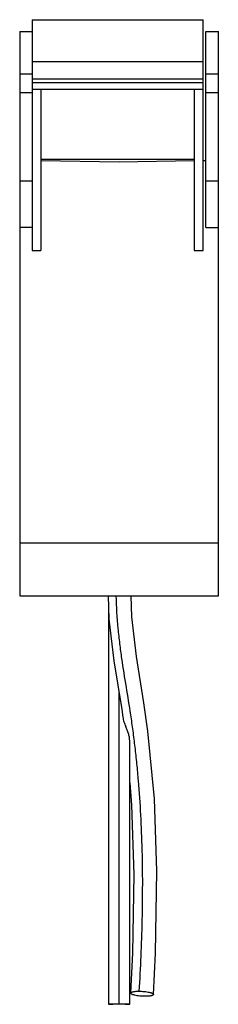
# Model space of a CAD drawing. Header units: millimetres. Extents: x 46 to 75, y 14 to 155.
import ezdxf

# ---------------------------------------------------------------- set-up
doc = ezdxf.new("R2010")
doc.units = ezdxf.units.MM
doc.header["$LTSCALE"] = 11.006454
doc.layers.get('0').update_dxf_attribs({"linetype": 'CONTINUOUS'})

msp = doc.modelspace()

# ---------------------------------------------------------------- linework, layer by layer
at = {"color": 7, "linetype": 'Continuous'}
for p, q in [((48.28, 154.9), (48.28, 121.87)), ((48.28, 154.9), (72.78, 154.9)), ((72.78, 121.87), (72.78, 154.9)), ((46.48, 153.19), (46.48, 72.42)), ((46.48, 153.19), (48.28, 153.19)), ((73.18, 125.13), (73.18, 153.19)), ((73.18, 153.19), (74.98, 153.19)), ((74.98, 72.42), (74.98, 153.19)), ((48.28, 148.91), (72.78, 148.91)), ((46.48, 147.13), (48.28, 147.13)), ((73.18, 147.13), (74.98, 147.13)), ((48.28, 146.42), (72.78, 146.42)), ((48.28, 145.91), (72.78, 145.91)), ((46.48, 144.49), (48.28, 144.49)), ((48.28, 144.93), (72.78, 144.93)), ((49.53, 144.93), (49.53, 121.87)), ((71.53, 144.93), (71.53, 121.87)), ((73.18, 144.49), (74.98, 144.49)), ((49.53, 134.93), (71.53, 134.93)), ((49.53, 134.73), (60.73, 134.53)), ((60.73, 134.53), (71.53, 134.72)), ((72.78, 134.74), (73.18, 134.75)), ((46.48, 131.85), (48.28, 131.85)), ((73.18, 131.85), (74.98, 131.85)), ((48.28, 125.13), (46.48, 125.13)), ((73.18, 125.13), (74.98, 125.13)), ((48.28, 121.87), (49.53, 121.87)), ((71.53, 121.87), (72.78, 121.87)), ((46.48, 80), (74.98, 80)), ((46.48, 72.42), (74.98, 72.42)), ((59.2, 71.07), (59.2, 13.98)), ((60.73, 14), (60.73, 58.53)), ((62.26, 13.98), (62.26, 51.71))]:
    msp.add_line(p, q, dxfattribs=at)
for points in [[(59.15, 72.42), (59.28, 69.08), (60, 63.12), (61.11, 56.15), (61.27, 55.05)], [(65.68, 15.36), (65.98, 21.27), (66.17, 33), (65.8, 43.35), (64.88, 53.04), (64.3, 57.12), (63.24, 63.74), (62.56, 69.42), (62.45, 72.42)], [(62.26, 45.66), (62.54, 42.48), (62.87, 32.55), (62.68, 21.25), (62.39, 15.57)]]:
    msp.add_lwpolyline(points, dxfattribs=at)
for points, knots in [([(60.28, 72.42), (60.32, 70.86), (60.47, 68.57), (60.8, 65.58), (61.18, 62.78), (61.73, 59.4), (62.17, 56.72), (62.37, 55.4)], [0, 0, 0, 0, 0.272444, 0.4009, 0.525322, 0.765741, 1, 1, 1, 1]), ([(61.27, 55.05), (61.31, 54.82), (61.42, 54.36), (61.6, 53.92), (61.69, 53.7)], [0, 0, 0, 0, 0.494215, 1, 1, 1, 1]), ([(62.37, 55.4), (62.49, 54.63), (62.71, 53.08), (63, 50.74), (63.26, 48.37), (63.56, 45.13), (63.84, 41.03), (64, 36.88), (64.07, 33.53), (64.08, 30.99), (64.06, 28.45), (64.01, 25.06), (63.87, 20.86), (63.7, 17.5), (63.59, 15.83)], [0, 0, 0, 0, 0.058626, 0.118118, 0.178454, 0.239556, 0.36371, 0.489819, 0.553445, 0.617381, 0.681519, 0.745694, 0.873443, 1, 1, 1, 1]), ([(62.26, 51.71), (62.26, 51.79), (62.25, 51.95), (62.2, 52.29), (62.08, 52.71), (61.9, 53.21), (61.76, 53.54), (61.69, 53.7)], [0, 0, 0, 0, 0.116411, 0.23651, 0.4846, 0.740381, 1, 1, 1, 1]), ([(62.39, 15.57), (62.39, 15.61), (62.46, 15.66), (62.53, 15.7), (62.59, 15.72), (62.66, 15.74), (62.78, 15.77), (62.94, 15.79), (63.14, 15.81), (63.36, 15.83), (63.52, 15.83), (63.59, 15.83)], [0, 0, 0, 0, 0.110611, 0.154323, 0.205279, 0.26358, 0.328726, 0.476531, 0.642371, 0.819325, 1, 1, 1, 1]), ([(64.48, 15.1), (64.36, 15.1), (64.11, 15.1), (63.73, 15.13), (63.36, 15.18), (63.07, 15.23), (62.86, 15.28), (62.73, 15.32), (62.62, 15.36), (62.54, 15.4), (62.47, 15.44), (62.42, 15.48), (62.39, 15.52), (62.39, 15.55), (62.39, 15.57)], [0, 0, 0, 0, 0.16366, 0.339782, 0.515171, 0.673799, 0.74298, 0.803933, 0.855778, 0.898396, 0.932437, 0.959581, 0.98135, 1, 1, 1, 1]), ([(63.59, 15.83), (63.71, 15.83), (63.96, 15.82), (64.34, 15.79), (64.71, 15.75), (65, 15.69), (65.21, 15.64), (65.34, 15.6), (65.45, 15.56), (65.53, 15.52), (65.6, 15.48), (65.65, 15.44), (65.68, 15.4), (65.68, 15.37), (65.68, 15.36)], [0, 0, 0, 0, 0.16366, 0.339782, 0.515171, 0.673799, 0.74298, 0.803933, 0.855778, 0.898396, 0.932437, 0.959581, 0.98135, 1, 1, 1, 1]), ([(65.68, 15.36), (65.68, 15.31), (65.61, 15.26), (65.54, 15.23), (65.48, 15.2), (65.41, 15.18), (65.29, 15.16), (65.13, 15.13), (64.93, 15.11), (64.71, 15.1), (64.56, 15.1), (64.48, 15.1)], [0, 0, 0, 0, 0.110611, 0.154323, 0.205279, 0.26358, 0.328726, 0.476531, 0.642371, 0.819325, 1, 1, 1, 1]), ([(59.2, 13.98), (59.2, 13.98), (59.2, 13.98), (59.2, 13.98), (59.21, 13.98), (59.22, 13.98), (59.24, 13.98), (59.27, 13.98), (59.31, 13.98), (59.37, 13.99), (59.45, 13.99), (59.54, 13.99), (59.64, 13.99), (59.76, 13.99), (59.93, 14), (60.16, 14), (60.44, 14), (60.63, 14), (60.73, 14)], [0, 0, 0, 0, 0.00121, 0.004275, 0.009409, 0.016722, 0.026303, 0.038218, 0.069271, 0.110148, 0.16075, 0.220783, 0.289506, 0.365983, 0.448935, 0.628517, 0.816025, 1, 1, 1, 1]), ([(60.73, 13.95), (60.63, 13.95), (60.44, 13.95), (60.16, 13.95), (59.93, 13.95), (59.76, 13.96), (59.64, 13.96), (59.54, 13.96), (59.45, 13.96), (59.37, 13.96), (59.31, 13.97), (59.27, 13.97), (59.24, 13.97), (59.22, 13.97), (59.21, 13.97), (59.2, 13.97), (59.2, 13.97), (59.2, 13.97), (59.2, 13.98)], [0, 0, 0, 0, 0.183976, 0.371484, 0.551067, 0.634019, 0.710496, 0.779219, 0.839252, 0.889854, 0.93073, 0.961783, 0.973698, 0.983279, 0.990591, 0.995726, 0.99879, 1, 1, 1, 1]), ([(60.73, 14), (60.82, 14), (61.01, 14), (61.29, 14), (61.52, 14), (61.69, 13.99), (61.81, 13.99), (61.92, 13.99), (62.01, 13.99), (62.08, 13.99), (62.15, 13.98), (62.19, 13.98), (62.22, 13.98), (62.23, 13.98), (62.24, 13.98), (62.25, 13.98), (62.25, 13.98), (62.26, 13.98), (62.26, 13.98)], [0, 0, 0, 0, 0.183975, 0.371483, 0.551065, 0.634017, 0.710494, 0.779217, 0.83925, 0.889852, 0.930729, 0.961782, 0.973697, 0.983278, 0.990591, 0.995725, 0.99879, 1, 1, 1, 1]), ([(62.26, 13.98), (62.26, 13.97), (62.25, 13.97), (62.25, 13.97), (62.24, 13.97), (62.23, 13.97), (62.22, 13.97), (62.19, 13.97), (62.15, 13.97), (62.08, 13.96), (62.01, 13.96), (61.92, 13.96), (61.81, 13.96), (61.69, 13.96), (61.52, 13.95), (61.29, 13.95), (61.01, 13.95), (60.82, 13.95), (60.73, 13.95)], [0, 0, 0, 0, 0.00121, 0.004274, 0.009409, 0.016721, 0.026302, 0.038217, 0.06927, 0.110146, 0.160748, 0.220781, 0.289504, 0.365981, 0.448933, 0.628516, 0.816024, 1, 1, 1, 1])]:
    msp.add_open_spline(points, degree=3, knots=knots, dxfattribs=at)

doc.saveas('drawing.dxf')
